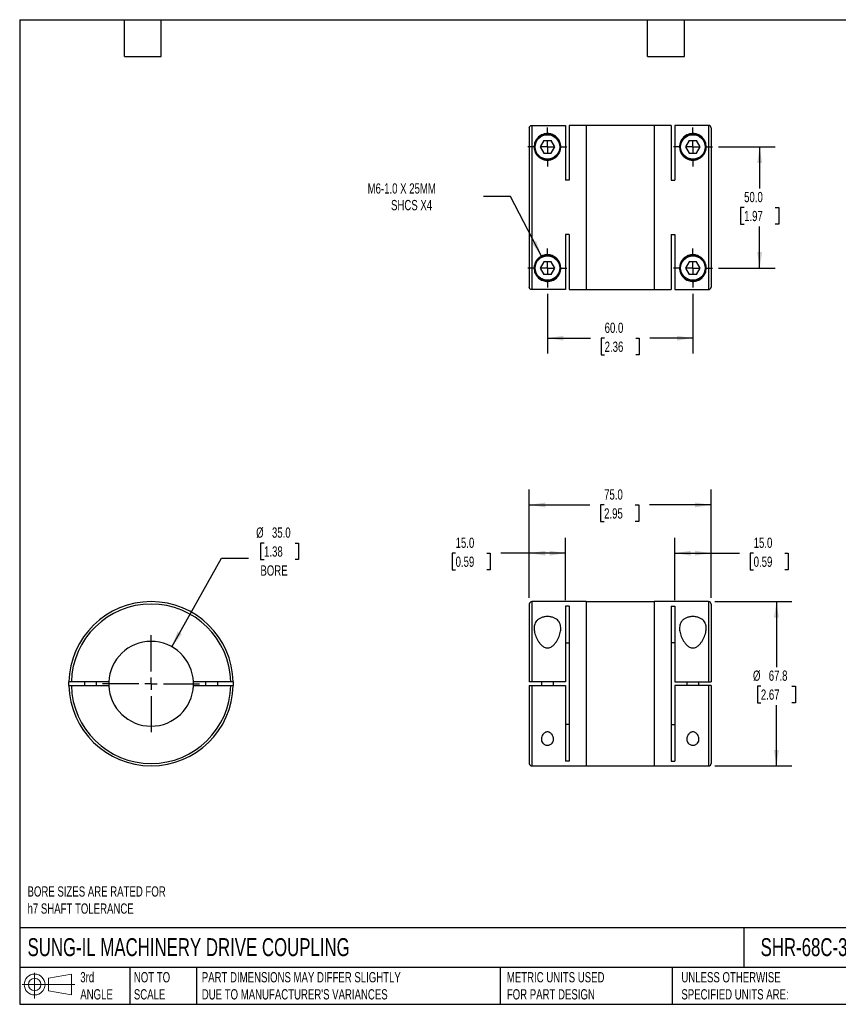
# Model space of a CAD drawing. Header units: millimetres. Extents: x 13 to 546, y 13 to 419.
# Tile 1 of 2: x 13 to 350, y 13 to 419. Entities that reach past the tile are written whole.
import ezdxf

# ---------------------------------------------------------------- set-up
doc = ezdxf.new("R2010")
doc.units = ezdxf.units.MM
doc.header["$LTSCALE"] = 2
doc.linetypes.add('SLD-Center', pattern=[19.05, 15.24, -1.27, 1.27, -1.27])
doc.linetypes.add('SLD-Solid', pattern=[0])
doc.layers.add('CENTER', color=40, linetype='SLD-Center')
doc.layers.add('SLD-DEFPOINTS', color=7, linetype='Continuous')
doc.layers.add('DIMENSIONS', color=140, linetype='SLD-Solid', lineweight=25)
doc.layers.add('TEXT', color=140, linetype='SLD-Solid', lineweight=25)
doc.styles.add('SLDTEXTSTYLE0', font='TXT', dxfattribs={"width": 0.7})
doc.dimstyles.new('SLDDIMSTYLE0', dxfattribs={"dimtxt": 4.316016, "dimasz": 6.604, "dimexe": 0, "dimexo": 0.0625, "dimgap": 1.079004, "dimtad": 0, "dimtih": 1, "dimtoh": 1, "dimdec": 1, "dimrnd": 1e-09, "dimzin": 4, "dimdsep": 46, "dimtxsty": 'SLDTEXTSTYLE0', "dimsah": 1, "dimcen": 0.09, "dimadec": 0, "dimazin": 1, "dimtfac": 1, "dimtdec": 1, "dimtofl": 0, "dimtmove": 0, "dimatfit": 3, "dimfxl": 0, "dimfrac": 2, "dimtolj": 1, "dimtzin": 12, "dimarcsym": 0})
doc.dimstyles.new('SLDDIMSTYLE1', dxfattribs={"dimtxt": 4.316016, "dimasz": 6.604, "dimexe": 0, "dimexo": 0.0625, "dimgap": 1.079004, "dimtad": 0, "dimtih": 1, "dimtoh": 1, "dimdec": 1, "dimrnd": 1e-09, "dimzin": 12, "dimdsep": 46, "dimtxsty": 'SLDTEXTSTYLE0', "dimsah": 1, "dimcen": 0.09, "dimadec": 0, "dimazin": 3, "dimtfac": 1, "dimtdec": 1, "dimtofl": 0, "dimtmove": 0, "dimatfit": 3, "dimfxl": 0, "dimfrac": 2, "dimtolj": 1, "dimtzin": 12, "dimarcsym": 0})
doc.dimstyles.new('SLDDIMSTYLE2', dxfattribs={"dimtxt": 4.316016, "dimasz": 6.604, "dimexe": 0, "dimexo": 0.0625, "dimgap": 1.079004, "dimtad": 0, "dimtih": 1, "dimtoh": 1, "dimdec": 1, "dimrnd": 1e-09, "dimzin": 4, "dimdsep": 46, "dimtxsty": 'SLDTEXTSTYLE0', "dimsah": 1, "dimcen": 0, "dimadec": 0, "dimazin": 1, "dimtfac": 1, "dimtdec": 1, "dimtofl": 0, "dimtmove": 0, "dimatfit": 3, "dimfxl": 0, "dimfrac": 2, "dimtolj": 1, "dimtzin": 12, "dimarcsym": 0})
doc.dimstyles.new('SLDDIMSTYLE3', dxfattribs={"dimtxt": 4.316016, "dimasz": 6.604, "dimexe": 0, "dimexo": 0.0625, "dimgap": 1.079004, "dimtad": 0, "dimtih": 1, "dimtoh": 1, "dimdec": 1, "dimrnd": 1e-09, "dimzin": 12, "dimdsep": 46, "dimtxsty": 'SLDTEXTSTYLE0', "dimsah": 1, "dimcen": 0, "dimadec": 0, "dimazin": 3, "dimtfac": 1, "dimtdec": 1, "dimtofl": 0, "dimtmove": 0, "dimatfit": 3, "dimfxl": 0, "dimfrac": 2, "dimtolj": 1, "dimtzin": 12, "dimarcsym": 0})

# ---------------------------------------------------------------- blocks, each defined once
blk = doc.blocks.new('Block11')
at = {"color": 7, "linetype": 'SLD-Solid', "lineweight": 18}
for p, q in [((5.18, 10.62), (5.18, 0)), ((10.96, 8.33), (20.35, 10.06)), ((10.96, 3.19), (10.96, 8.33)), ((20.35, 10.06), (20.35, 1.46)), ((0, 5.76), (21.75, 5.76)), ((10.96, 3.19), (20.35, 1.46))]:
    blk.add_line(p, q, dxfattribs=at)
for radius in [4.3, 2.57]:
    blk.add_circle((5.18, 5.76), radius, dxfattribs=at)
blk = doc.blocks.new('Block12')
at = {"layer": 'SLD-DEFPOINTS'}
blk.add_blockref('Block11', (0, 0), dxfattribs=at)
blk = doc.blocks.new('_D')
at = {"layer": 'DIMENSIONS'}
for p, q in [((282.98, 179.53), (282.98, 205.25)), ((297.98, 180.44), (297.98, 205.25)), ((282.98, 198.9), (297.98, 198.9)), ((297.98, 198.9), (309.71, 198.9)), ((315.56, 198.9), (314.11, 198.9)), ((314.11, 198.9), (314.11, 192.04)), ((328.39, 198.9), (329.84, 198.9)), ((329.84, 198.9), (329.84, 192.04)), ((314.11, 192.04), (315.56, 192.04)), ((329.84, 192.04), (328.39, 192.04))]:
    blk.add_line(p, q, dxfattribs=at)
for points in [[(282.98, 198.9), (289.58, 197.89), (289.58, 199.92)], [(297.98, 198.9), (291.37, 199.92), (291.37, 197.89)]]:
    blk.add_solid(points, dxfattribs=at)
at = {"layer": 'DIMENSIONS', "char_height": 4.233, "attachment_point": 1, "style": 'SLDTEXTSTYLE0'}
for s, insert in [('15.0', (315.56, 205.32)), ('0.59', (315.56, 197.5))]:
    blk.add_mtext(s, dxfattribs=dict(at, insert=insert))
blk = doc.blocks.new('_D_1')
at = {"layer": 'DIMENSIONS'}
for p, q in [((222.98, 180.44), (222.98, 205.25)), ((237.98, 179.53), (237.98, 205.25)), ((192.57, 198.9), (191.12, 198.9)), ((191.12, 198.9), (191.12, 192.04)), ((205.4, 198.9), (206.85, 198.9)), ((206.85, 198.9), (206.85, 192.04)), ((222.98, 198.9), (211.25, 198.9)), ((237.98, 198.9), (222.98, 198.9)), ((191.12, 192.04), (192.57, 192.04)), ((206.85, 192.04), (205.4, 192.04))]:
    blk.add_line(p, q, dxfattribs=at)
for points in [[(222.98, 198.9), (229.58, 197.89), (229.58, 199.92)], [(237.98, 198.9), (231.37, 199.92), (231.37, 197.89)]]:
    blk.add_solid(points, dxfattribs=at)
at = {"layer": 'DIMENSIONS', "char_height": 4.233, "attachment_point": 1, "style": 'SLDTEXTSTYLE0'}
for s, insert in [('15.0', (192.57, 205.32)), ('0.59', (192.57, 197.5))]:
    blk.add_mtext(s, dxfattribs=dict(at, insert=insert))
blk = doc.blocks.new('_D_2')
at = {"layer": 'DIMENSIONS'}
for p, q in [((222.98, 180.44), (222.98, 225.17)), ((297.98, 180.44), (297.98, 225.17)), ((222.98, 218.82), (248, 218.82)), ((253.85, 218.82), (252.4, 218.82)), ((252.4, 218.82), (252.4, 211.96)), ((266.68, 218.82), (268.13, 218.82)), ((268.13, 218.82), (268.13, 211.96)), ((297.98, 218.82), (272.53, 218.82)), ((252.4, 211.96), (253.85, 211.96)), ((268.13, 211.96), (266.68, 211.96))]:
    blk.add_line(p, q, dxfattribs=at)
for points in [[(222.98, 218.82), (229.58, 217.81), (229.58, 219.84)], [(297.98, 218.82), (291.37, 219.84), (291.37, 217.81)]]:
    blk.add_solid(points, dxfattribs=at)
at = {"layer": 'DIMENSIONS', "char_height": 4.233, "attachment_point": 1, "style": 'SLDTEXTSTYLE0'}
for s, insert in [('75.0', (253.85, 225.24)), ('2.95', (253.85, 217.42))]:
    blk.add_mtext(s, dxfattribs=dict(at, insert=insert))
blk = doc.blocks.new('_D_3')
at = {"layer": 'DIMENSIONS'}
for p, q in [((299.52, 178.9), (331.3, 178.9)), ((324.95, 178.9), (324.95, 151.87)), ((318.54, 144.04), (317.09, 144.04)), ((317.09, 144.04), (317.09, 137.18)), ((331.36, 144.04), (332.81, 144.04)), ((332.81, 144.04), (332.81, 137.18)), ((317.09, 137.18), (318.54, 137.18)), ((324.95, 111.1), (324.95, 136.22)), ((332.81, 137.18), (331.36, 137.18)), ((299.52, 111.1), (331.3, 111.1))]:
    blk.add_line(p, q, dxfattribs=at)
for points in [[(324.95, 178.9), (323.93, 172.3), (325.97, 172.3)], [(324.95, 111.1), (325.97, 117.71), (323.93, 117.71)]]:
    blk.add_solid(points, dxfattribs=at)
at = {"layer": 'DIMENSIONS', "char_height": 4.233, "attachment_point": 1, "style": 'SLDTEXTSTYLE0'}
for s, insert in [('%%c', (315.28, 150.47)), ('67.8', (321.79, 150.47)), ('2.67', (318.54, 142.64))]:
    blk.add_mtext(s, dxfattribs=dict(at, insert=insert))
blk = doc.blocks.new('_D_5')
at = {"layer": 'DIMENSIONS'}
for p, q in [((215.22, 346.1), (204.11, 346.1)), ((227.95, 321.48), (215.22, 346.1))]:
    blk.add_line(p, q, dxfattribs=at)
blk.add_solid([(227.95, 321.48), (225.82, 327.81), (224.02, 326.88)], dxfattribs=at)
at = {"layer": 'DIMENSIONS', "attachment_point": 1, "style": 'SLDTEXTSTYLE0'}
for s, insert, char_height in [('M6-1.0 X 25MM', (156.26, 351.56), 4.2333), ('SHCS X4', (165.93, 344.7), 4.233)]:
    blk.add_mtext(s, dxfattribs=dict(at, insert=insert, char_height=char_height))
blk = doc.blocks.new('_D_6')
at = {"layer": 'DIMENSIONS'}
for p, q in [((301.06, 366.59), (324.39, 366.59)), ((318.04, 366.59), (318.04, 349.42)), ((311.62, 341.59), (310.17, 341.59)), ((310.17, 341.59), (310.17, 334.73)), ((324.45, 341.59), (325.9, 341.59)), ((325.9, 341.59), (325.9, 334.73)), ((310.17, 334.73), (311.62, 334.73)), ((318.04, 316.59), (318.04, 333.76)), ((325.9, 334.73), (324.45, 334.73)), ((301.06, 316.59), (324.39, 316.59))]:
    blk.add_line(p, q, dxfattribs=at)
for points in [[(318.04, 366.59), (317.02, 359.99), (319.05, 359.99)], [(318.04, 316.59), (319.05, 323.19), (317.02, 323.19)]]:
    blk.add_solid(points, dxfattribs=at)
at = {"layer": 'DIMENSIONS', "char_height": 4.233, "attachment_point": 1, "style": 'SLDTEXTSTYLE0'}
for s, insert in [('50.0', (311.62, 348.01)), ('1.97', (311.62, 340.19))]:
    blk.add_mtext(s, dxfattribs=dict(at, insert=insert))
blk = doc.blocks.new('_D_7')
at = {"layer": 'DIMENSIONS'}
for p, q in [((230.48, 306.01), (230.48, 281.29)), ((290.48, 306.01), (290.48, 281.29)), ((230.48, 287.64), (248.22, 287.64)), ((254.07, 287.64), (252.62, 287.64)), ((252.62, 287.64), (252.62, 280.78)), ((266.89, 287.64), (268.34, 287.64)), ((268.34, 287.64), (268.34, 280.78)), ((290.48, 287.64), (272.74, 287.64)), ((252.62, 280.78), (254.07, 280.78)), ((268.34, 280.78), (266.89, 280.78))]:
    blk.add_line(p, q, dxfattribs=at)
for points in [[(230.48, 287.64), (237.08, 286.63), (237.08, 288.66)], [(290.48, 287.64), (283.87, 288.66), (283.87, 286.63)]]:
    blk.add_solid(points, dxfattribs=at)
at = {"layer": 'DIMENSIONS', "char_height": 4.233, "attachment_point": 1, "style": 'SLDTEXTSTYLE0'}
for s, insert in [('60.0', (254.07, 294.06)), ('2.36', (254.07, 286.24))]:
    blk.add_mtext(s, dxfattribs=dict(at, insert=insert))
blk = doc.blocks.new('SW_CENTERMARKSYMBOL_1')
at = {"layer": 'CENTER', "color": 0}
for p, q in [((0, 5.08), (0, 8.04)), ((-5.08, 0), (-8.04, 0)), ((0, 0), (-2.54, 0)), ((0, 0), (0, 2.54)), ((0, 0), (0, -2.54)), ((0, 0), (2.54, 0)), ((5.08, 0), (8.04, 0)), ((0, -5.08), (0, -8.04))]:
    blk.add_line(p, q, dxfattribs=at)
blk = doc.blocks.new('SW_CENTERMARKSYMBOL_2')
at = {"layer": 'CENTER', "color": 0}
for p, q in [((0, 5.08), (0, 8.04)), ((-5.08, 0), (-8.04, 0)), ((0, 0), (-2.54, 0)), ((0, 0), (0, 2.54)), ((0, 0), (0, -2.54)), ((0, 0), (2.54, 0)), ((5.08, 0), (8.04, 0)), ((0, -5.08), (0, -8.04))]:
    blk.add_line(p, q, dxfattribs=at)
blk = doc.blocks.new('SW_CENTERMARKSYMBOL_3')
at = {"layer": 'CENTER', "color": 0}
for p, q in [((0, 5.08), (0, 8.04)), ((-5.08, 0), (-8.04, 0)), ((0, 0), (-2.54, 0)), ((0, 0), (0, 2.54)), ((0, 0), (0, -2.54)), ((0, 0), (2.54, 0)), ((5.08, 0), (8.04, 0)), ((0, -5.08), (0, -8.04))]:
    blk.add_line(p, q, dxfattribs=at)
blk = doc.blocks.new('SW_CENTERMARKSYMBOL_4')
at = {"layer": 'CENTER', "color": 0}
for p, q in [((0, 5.08), (0, 8.04)), ((-5.08, 0), (-8.04, 0)), ((0, 0), (-2.54, 0)), ((0, 0), (0, 2.54)), ((0, 0), (0, -2.54)), ((0, 0), (2.54, 0)), ((5.08, 0), (8.04, 0)), ((0, -5.08), (0, -8.04))]:
    blk.add_line(p, q, dxfattribs=at)
blk = doc.blocks.new('_D_8')
at = {"layer": 'DIMENSIONS'}
for p, q in [((113.53, 203.1), (112.08, 203.1)), ((112.08, 203.1), (112.08, 196.24)), ((126.35, 203.1), (127.8, 203.1)), ((127.8, 203.1), (127.8, 196.24)), ((75.48, 160.27), (95.98, 196.83)), ((95.98, 196.83), (107.09, 196.83)), ((112.08, 196.24), (113.53, 196.24)), ((127.8, 196.24), (126.35, 196.24))]:
    blk.add_line(p, q, dxfattribs=at)
blk.add_solid([(75.48, 160.27), (79.59, 165.53), (77.82, 166.52)], dxfattribs=at)
at = {"layer": 'DIMENSIONS', "char_height": 4.233, "attachment_point": 1, "style": 'SLDTEXTSTYLE0'}
for s, insert in [('%%c', (110.27, 209.52)), ('35.0', (116.79, 209.52)), ('1.38', (113.53, 201.7)), ('BORE', (112.03, 193.87))]:
    blk.add_mtext(s, dxfattribs=dict(at, insert=insert))
blk = doc.blocks.new('SW_CENTERMARKSYMBOL_5')
at = {"layer": 'CENTER', "color": 0}
for p, q in [((0, 5.08), (0, 20.04)), ((-5.08, 0), (-20.04, 0)), ((0, 0), (-2.54, 0)), ((0, 0), (0, 2.54)), ((0, 0), (0, -2.54)), ((0, 0), (2.54, 0)), ((5.08, 0), (20.04, 0)), ((0, -5.08), (0, -20.04))]:
    blk.add_line(p, q, dxfattribs=at)

msp = doc.modelspace()

# ---------------------------------------------------------------- linework, layer by layer
for p, q in [((222.98, 374.48), (222.98, 308.7)), ((223.98, 375.48), (223.98, 307.7)), ((223.98, 375.48), (237.98, 375.48)), ((237.98, 375.48), (237.98, 352.8)), ((246.48, 375.49), (239.48, 375.49)), ((239.48, 375.49), (239.48, 352.8)), ((246.48, 375.49), (246.48, 307.69)), ((274.48, 375.44), (246.48, 375.44)), ((281.48, 375.49), (274.48, 375.49)), ((274.48, 375.49), (274.48, 307.69)), ((281.48, 375.49), (281.48, 352.8)), ((282.98, 375.48), (282.98, 352.8)), ((296.98, 375.48), (282.98, 375.48)), ((296.98, 375.48), (296.98, 307.7)), ((297.98, 374.48), (297.98, 308.7)), ((228.96, 369.21), (227.45, 366.59)), ((227.45, 366.59), (228.96, 363.96)), ((228.96, 369.21), (231.99, 369.21)), ((233.51, 366.59), (231.99, 369.21)), ((231.99, 363.96), (233.51, 366.59)), ((288.96, 369.21), (287.45, 366.59)), ((287.45, 366.59), (288.96, 363.96)), ((288.96, 369.21), (291.99, 369.21)), ((293.51, 366.59), (291.99, 369.21)), ((291.99, 363.96), (293.51, 366.59)), ((228.96, 363.96), (231.99, 363.96)), ((288.96, 363.96), (291.99, 363.96)), ((239.48, 352.8), (237.98, 352.8)), ((281.48, 352.8), (282.98, 352.8)), ((239.48, 330.38), (237.98, 330.38)), ((237.98, 330.38), (237.98, 307.7)), ((239.48, 330.38), (239.48, 307.69)), ((281.48, 330.38), (282.98, 330.38)), ((281.48, 330.38), (281.48, 307.69)), ((282.98, 330.38), (282.98, 307.7)), ((228.96, 319.21), (227.45, 316.59)), ((231.99, 319.21), (228.96, 319.21)), ((233.51, 316.59), (231.99, 319.21)), ((288.96, 319.21), (287.45, 316.59)), ((291.99, 319.21), (288.96, 319.21)), ((293.51, 316.59), (291.99, 319.21)), ((227.45, 316.59), (228.96, 313.96)), ((231.99, 313.96), (228.96, 313.96)), ((231.99, 313.96), (233.51, 316.59)), ((287.45, 316.59), (288.96, 313.96)), ((291.99, 313.96), (288.96, 313.96)), ((291.99, 313.96), (293.51, 316.59)), ((237.98, 307.7), (223.98, 307.7)), ((239.48, 307.69), (246.48, 307.69)), ((246.48, 307.74), (274.48, 307.74)), ((274.48, 307.69), (281.48, 307.69)), ((282.98, 307.7), (296.98, 307.7)), ((246.48, 178.9), (223.98, 178.9)), ((223.98, 178.9), (223.98, 145.75)), ((246.48, 178.9), (246.48, 111.1)), ((274.48, 178.85), (246.48, 178.85)), ((296.98, 178.9), (274.48, 178.9)), ((274.48, 178.9), (274.48, 111.1)), ((296.98, 178.9), (296.98, 145.75)), ((222.98, 177.9), (222.98, 145.75)), ((239.48, 176.99), (237.98, 176.99)), ((237.98, 176.99), (237.98, 145.75)), ((239.48, 176.99), (239.48, 113.01)), ((281.48, 176.99), (282.98, 176.99)), ((281.48, 176.99), (281.48, 113.01)), ((282.98, 176.99), (282.98, 145.75)), ((297.98, 177.9), (297.98, 145.75)), ((237.98, 161.85), (239.48, 161.85)), ((282.98, 161.85), (281.48, 161.85)), ((33.03, 144.25), (33.03, 145.75)), ((49.43, 145.75), (34.03, 145.75)), ((34.03, 144.25), (49.43, 144.25)), ((39.42, 145.75), (39.42, 144.25)), ((44.42, 144.25), (44.42, 145.75)), ((99.81, 145.75), (84.4, 145.75)), ((84.4, 144.25), (99.81, 144.25)), ((89.42, 145.75), (89.42, 144.25)), ((94.42, 144.25), (94.42, 145.75)), ((100.81, 145.75), (100.81, 144.25)), ((222.98, 144.25), (222.98, 112.1)), ((237.98, 145.75), (223.98, 145.75)), ((223.98, 144.25), (237.98, 144.25)), ((223.98, 144.25), (223.98, 111.1)), ((227.98, 145.75), (227.98, 144.25)), ((232.98, 144.25), (232.98, 145.75)), ((237.98, 144.25), (237.98, 113.01)), ((282.98, 145.75), (296.98, 145.75)), ((282.98, 144.25), (282.98, 113.01)), ((296.98, 144.25), (282.98, 144.25)), ((287.98, 145.75), (287.98, 144.25)), ((292.98, 144.25), (292.98, 145.75)), ((296.98, 144.25), (296.98, 111.1)), ((297.98, 144.25), (297.98, 112.1)), ((239.48, 128.15), (237.98, 128.15)), ((281.48, 128.15), (282.98, 128.15)), ((223.98, 111.1), (246.48, 111.1)), ((239.48, 113.01), (237.98, 113.01)), ((246.48, 111.15), (274.48, 111.15)), ((274.48, 111.1), (296.98, 111.1)), ((281.48, 113.01), (282.98, 113.01))]:
    msp.add_line(p, q)
for centre, radius in [((230.48, 366.59), 5.25), ((230.48, 366.59), 5.05), ((290.48, 366.59), 5.25), ((290.48, 366.59), 5.05), ((230.48, 316.59), 5.25), ((230.48, 316.59), 5.05), ((290.48, 316.59), 5.25), ((290.48, 316.59), 5.05)]:
    msp.add_circle(centre, radius)
for centre, radius, start, end in [((66.92, 145), 33.9, 1.2677, 178.7323), ((223.98, 177.9), 1, 90, 180), ((296.98, 177.9), 1, 0, 90), ((66.92, 145), 32.9, 1.3062, 178.6938), ((66.92, 145), 17.5, 2.4563, 177.5437), ((66.92, 145), 33.9, 181.2677, 358.7323), ((66.92, 145), 32.9, 181.3062, 358.6938), ((66.92, 145), 17.5, 177.5437, 182.4563), ((66.92, 145), 17.5, 182.4563, 357.5437), ((66.92, 145), 17.5, 357.5437, 2.4563), ((223.98, 112.1), 1, 180, 270), ((296.98, 112.1), 1, 270, 0)]:
    msp.add_arc(centre, radius, start, end)
for points, knots in [([(222.98, 374.48), (222.98, 374.61), (223, 374.74), (223.11, 374.98), (223.18, 375.1), (223.46, 375.37), (223.71, 375.48), (223.98, 375.48)], [0, 0, 0, 0, 0.25, 0.25, 0.5, 0.5, 1, 1, 1, 1]), ([(297.98, 374.48), (297.98, 374.61), (297.95, 374.74), (297.85, 374.98), (297.78, 375.1), (297.5, 375.37), (297.24, 375.48), (296.98, 375.48)], [0, 0, 0, 0, 0.25, 0.25, 0.5, 0.5, 1, 1, 1, 1]), ([(230.48, 361.09), (230.01, 361.09), (229.55, 361.15), (228.65, 361.38), (228.24, 361.55), (227.66, 361.86), (227.48, 361.98), (227.13, 362.22), (226.96, 362.36), (226.66, 362.63), (226.51, 362.77), (226.25, 363.07), (226.12, 363.22), (225.79, 363.69), (225.6, 364.02), (225.31, 364.67), (225.2, 365), (224.97, 365.98), (224.94, 366.62), (225.09, 367.83), (225.25, 368.4), (225.62, 369.18), (225.76, 369.44), (226.09, 369.92), (226.28, 370.16), (226.69, 370.59), (226.92, 370.8), (227.44, 371.18), (227.72, 371.36), (228.2, 371.6), (228.37, 371.67), (228.73, 371.81), (228.92, 371.87), (229.33, 371.97), (229.54, 372.01), (229.99, 372.07), (230.23, 372.09), (230.58, 372.09), (230.7, 372.09), (230.93, 372.07), (231.04, 372.06), (231.38, 372.02), (231.6, 371.98), (232.01, 371.88), (232.2, 371.82), (232.56, 371.69), (232.73, 371.61), (233.22, 371.37), (233.5, 371.19), (234.02, 370.81), (234.25, 370.6), (234.67, 370.17), (234.85, 369.94), (235.18, 369.45), (235.33, 369.2), (235.7, 368.41), (235.87, 367.84), (235.98, 366.94), (235.99, 366.62), (235.95, 365.99), (235.91, 365.66), (235.8, 365.18), (235.75, 365.01), (235.64, 364.68), (235.58, 364.52), (235.36, 364.02), (235.18, 363.7), (234.73, 363.08), (234.46, 362.77), (234, 362.36), (233.84, 362.23), (233.49, 361.98), (233.3, 361.87), (232.92, 361.65), (232.72, 361.56), (232.3, 361.39), (232.08, 361.32), (231.41, 361.15), (230.95, 361.09), (230.48, 361.09)], [0, 0, 0, 0, 0.03125, 0.03125, 0.0625, 0.0625, 0.078125, 0.078125, 0.09375, 0.09375, 0.109375, 0.109375, 0.125, 0.125, 0.15625, 0.15625, 0.1875, 0.1875, 0.25, 0.25, 0.3125, 0.3125, 0.34375, 0.34375, 0.375, 0.375, 0.40625, 0.40625, 0.4375, 0.4375, 0.453125, 0.453125, 0.46875, 0.46875, 0.484375, 0.484375, 0.5, 0.5, 0.507812, 0.507812, 0.515625, 0.515625, 0.53125, 0.53125, 0.546875, 0.546875, 0.5625, 0.5625, 0.59375, 0.59375, 0.625, 0.625, 0.65625, 0.65625, 0.6875, 0.6875, 0.75, 0.75, 0.78125, 0.78125, 0.8125, 0.8125, 0.828125, 0.828125, 0.84375, 0.84375, 0.875, 0.875, 0.90625, 0.90625, 0.921875, 0.921875, 0.9375, 0.9375, 0.953125, 0.953125, 0.96875, 0.96875, 1, 1, 1, 1]), ([(290.48, 361.09), (290.01, 361.09), (289.55, 361.15), (288.65, 361.38), (288.24, 361.55), (287.66, 361.86), (287.48, 361.98), (287.13, 362.22), (286.96, 362.36), (286.66, 362.63), (286.51, 362.77), (286.25, 363.07), (286.12, 363.22), (285.79, 363.69), (285.6, 364.02), (285.31, 364.67), (285.2, 365), (284.97, 365.98), (284.94, 366.62), (285.09, 367.83), (285.25, 368.4), (285.62, 369.18), (285.76, 369.44), (286.09, 369.92), (286.28, 370.16), (286.69, 370.59), (286.92, 370.8), (287.44, 371.18), (287.72, 371.36), (288.2, 371.6), (288.37, 371.67), (288.73, 371.81), (288.92, 371.87), (289.33, 371.97), (289.54, 372.01), (289.99, 372.07), (290.23, 372.09), (290.58, 372.09), (290.7, 372.09), (290.93, 372.07), (291.04, 372.06), (291.38, 372.02), (291.6, 371.98), (292.01, 371.88), (292.2, 371.82), (292.56, 371.69), (292.73, 371.61), (293.22, 371.37), (293.5, 371.19), (294.02, 370.81), (294.25, 370.6), (294.67, 370.17), (294.85, 369.94), (295.18, 369.45), (295.33, 369.2), (295.7, 368.41), (295.87, 367.84), (295.98, 366.94), (295.99, 366.62), (295.95, 365.99), (295.91, 365.66), (295.8, 365.18), (295.75, 365.01), (295.64, 364.68), (295.58, 364.52), (295.36, 364.02), (295.18, 363.7), (294.73, 363.08), (294.46, 362.77), (294, 362.36), (293.84, 362.23), (293.49, 361.98), (293.3, 361.87), (292.92, 361.65), (292.72, 361.56), (292.3, 361.39), (292.08, 361.32), (291.41, 361.15), (290.95, 361.09), (290.48, 361.09)], [0, 0, 0, 0, 0.03125, 0.03125, 0.0625, 0.0625, 0.078125, 0.078125, 0.09375, 0.09375, 0.109375, 0.109375, 0.125, 0.125, 0.15625, 0.15625, 0.1875, 0.1875, 0.25, 0.25, 0.3125, 0.3125, 0.34375, 0.34375, 0.375, 0.375, 0.40625, 0.40625, 0.4375, 0.4375, 0.453125, 0.453125, 0.46875, 0.46875, 0.484375, 0.484375, 0.5, 0.5, 0.507813, 0.507813, 0.515625, 0.515625, 0.53125, 0.53125, 0.546875, 0.546875, 0.5625, 0.5625, 0.59375, 0.59375, 0.625, 0.625, 0.65625, 0.65625, 0.6875, 0.6875, 0.75, 0.75, 0.78125, 0.78125, 0.8125, 0.8125, 0.828125, 0.828125, 0.84375, 0.84375, 0.875, 0.875, 0.90625, 0.90625, 0.921875, 0.921875, 0.9375, 0.9375, 0.953125, 0.953125, 0.96875, 0.96875, 1, 1, 1, 1]), ([(230.48, 311.09), (230.24, 311.09), (230.01, 311.1), (229.57, 311.16), (229.35, 311.2), (228.74, 311.36), (228.38, 311.49), (227.73, 311.81), (227.45, 311.99), (226.93, 312.37), (226.7, 312.58), (226.29, 313.02), (226.1, 313.25), (225.77, 313.74), (225.62, 313.99), (225.38, 314.51), (225.27, 314.79), (225.11, 315.35), (225.05, 315.65), (224.94, 316.56), (224.97, 317.19), (225.2, 318.17), (225.31, 318.51), (225.6, 319.16), (225.78, 319.48), (226.12, 319.95), (226.25, 320.11), (226.51, 320.41), (226.66, 320.55), (227.12, 320.96), (227.47, 321.21), (228.24, 321.63), (228.67, 321.8), (229.33, 321.97), (229.56, 322.02), (230.02, 322.08), (230.26, 322.09), (230.72, 322.09), (230.95, 322.07), (231.41, 322.01), (231.64, 321.97), (232.31, 321.8), (232.72, 321.63), (233.3, 321.31), (233.49, 321.2), (233.84, 320.95), (234, 320.82), (234.46, 320.41), (234.73, 320.1), (235.17, 319.48), (235.35, 319.16), (235.57, 318.67), (235.64, 318.5), (235.75, 318.17), (235.8, 318.01), (235.91, 317.52), (235.95, 317.2), (235.99, 316.56), (235.98, 316.25), (235.87, 315.34), (235.71, 314.78), (235.33, 313.99), (235.19, 313.73), (234.86, 313.25), (234.67, 313.02), (234.26, 312.58), (234.03, 312.38), (233.51, 311.99), (233.23, 311.81), (232.74, 311.57), (232.57, 311.5), (232.21, 311.37), (232.02, 311.31), (231.61, 311.2), (231.4, 311.16), (230.95, 311.1), (230.72, 311.09), (230.48, 311.09)], [0, 0, 0, 0, 0.015625, 0.015625, 0.03125, 0.03125, 0.0625, 0.0625, 0.09375, 0.09375, 0.125, 0.125, 0.15625, 0.15625, 0.1875, 0.1875, 0.21875, 0.21875, 0.25, 0.25, 0.3125, 0.3125, 0.34375, 0.34375, 0.375, 0.375, 0.390625, 0.390625, 0.40625, 0.40625, 0.4375, 0.4375, 0.46875, 0.46875, 0.484375, 0.484375, 0.5, 0.5, 0.515625, 0.515625, 0.53125, 0.53125, 0.5625, 0.5625, 0.578125, 0.578125, 0.59375, 0.59375, 0.625, 0.625, 0.65625, 0.65625, 0.671875, 0.671875, 0.6875, 0.6875, 0.71875, 0.71875, 0.75, 0.75, 0.8125, 0.8125, 0.84375, 0.84375, 0.875, 0.875, 0.90625, 0.90625, 0.9375, 0.9375, 0.953125, 0.953125, 0.96875, 0.96875, 0.984375, 0.984375, 1, 1, 1, 1]), ([(290.48, 311.09), (290.24, 311.09), (290.01, 311.1), (289.57, 311.16), (289.35, 311.2), (288.74, 311.36), (288.38, 311.49), (287.73, 311.81), (287.45, 311.99), (286.93, 312.37), (286.7, 312.58), (286.29, 313.02), (286.1, 313.25), (285.77, 313.74), (285.62, 313.99), (285.38, 314.51), (285.27, 314.79), (285.11, 315.35), (285.05, 315.65), (284.94, 316.56), (284.97, 317.19), (285.2, 318.17), (285.31, 318.51), (285.6, 319.16), (285.78, 319.48), (286.12, 319.95), (286.25, 320.11), (286.51, 320.41), (286.66, 320.55), (287.12, 320.96), (287.47, 321.21), (288.24, 321.63), (288.67, 321.8), (289.33, 321.97), (289.56, 322.02), (290.02, 322.08), (290.26, 322.09), (290.72, 322.09), (290.95, 322.07), (291.41, 322.01), (291.64, 321.97), (292.31, 321.8), (292.72, 321.63), (293.3, 321.31), (293.49, 321.2), (293.84, 320.95), (294, 320.82), (294.46, 320.41), (294.73, 320.1), (295.17, 319.48), (295.35, 319.16), (295.57, 318.67), (295.64, 318.5), (295.75, 318.17), (295.8, 318.01), (295.91, 317.52), (295.95, 317.2), (295.99, 316.56), (295.98, 316.25), (295.87, 315.34), (295.71, 314.78), (295.33, 313.99), (295.19, 313.73), (294.86, 313.25), (294.67, 313.02), (294.26, 312.58), (294.03, 312.38), (293.51, 311.99), (293.23, 311.81), (292.74, 311.57), (292.57, 311.5), (292.21, 311.37), (292.02, 311.31), (291.61, 311.2), (291.4, 311.16), (290.95, 311.1), (290.72, 311.09), (290.48, 311.09)], [0, 0, 0, 0, 0.015625, 0.015625, 0.03125, 0.03125, 0.0625, 0.0625, 0.09375, 0.09375, 0.125, 0.125, 0.15625, 0.15625, 0.1875, 0.1875, 0.21875, 0.21875, 0.25, 0.25, 0.3125, 0.3125, 0.34375, 0.34375, 0.375, 0.375, 0.390625, 0.390625, 0.40625, 0.40625, 0.4375, 0.4375, 0.46875, 0.46875, 0.484375, 0.484375, 0.5, 0.5, 0.515625, 0.515625, 0.53125, 0.53125, 0.5625, 0.5625, 0.578125, 0.578125, 0.59375, 0.59375, 0.625, 0.625, 0.65625, 0.65625, 0.671875, 0.671875, 0.6875, 0.6875, 0.71875, 0.71875, 0.75, 0.75, 0.8125, 0.8125, 0.84375, 0.84375, 0.875, 0.875, 0.90625, 0.90625, 0.9375, 0.9375, 0.953125, 0.953125, 0.96875, 0.96875, 0.984375, 0.984375, 1, 1, 1, 1]), ([(223.98, 307.7), (223.85, 307.7), (223.72, 307.72), (223.48, 307.82), (223.36, 307.9), (223.09, 308.18), (222.98, 308.43), (222.98, 308.7)], [0, 0, 0, 0, 0.25, 0.25, 0.5, 0.5, 1, 1, 1, 1]), ([(296.98, 307.7), (297.11, 307.7), (297.24, 307.72), (297.48, 307.82), (297.59, 307.9), (297.87, 308.18), (297.98, 308.43), (297.98, 308.7)], [0, 0, 0, 0, 0.25, 0.25, 0.5, 0.5, 1, 1, 1, 1]), ([(230.48, 159.8), (230.24, 159.8), (230.01, 159.83), (229.57, 159.95), (229.35, 160.03), (228.74, 160.34), (228.38, 160.61), (227.73, 161.2), (227.45, 161.53), (226.93, 162.2), (226.7, 162.55), (226.29, 163.25), (226.1, 163.61), (225.77, 164.33), (225.62, 164.69), (225.38, 165.41), (225.27, 165.76), (225.11, 166.47), (225.05, 166.83), (224.94, 167.88), (224.97, 168.56), (225.2, 169.52), (225.31, 169.83), (225.6, 170.42), (225.78, 170.7), (226.12, 171.1), (226.25, 171.23), (226.51, 171.47), (226.66, 171.58), (227.12, 171.91), (227.47, 172.1), (228.24, 172.41), (228.67, 172.53), (229.33, 172.65), (229.56, 172.68), (230.02, 172.72), (230.26, 172.73), (230.72, 172.73), (230.95, 172.72), (231.41, 172.68), (231.64, 172.65), (232.31, 172.52), (232.72, 172.4), (233.3, 172.17), (233.49, 172.08), (233.84, 171.9), (234, 171.79), (234.46, 171.47), (234.73, 171.23), (235.17, 170.7), (235.35, 170.42), (235.57, 169.98), (235.64, 169.82), (235.75, 169.51), (235.8, 169.36), (235.91, 168.88), (235.95, 168.55), (235.99, 167.87), (235.98, 167.52), (235.87, 166.48), (235.71, 165.77), (235.33, 164.69), (235.19, 164.32), (234.86, 163.6), (234.67, 163.25), (234.26, 162.55), (234.03, 162.2), (233.51, 161.53), (233.23, 161.21), (232.74, 160.76), (232.57, 160.62), (232.21, 160.36), (232.02, 160.24), (231.61, 160.03), (231.4, 159.95), (230.95, 159.83), (230.72, 159.8), (230.48, 159.8)], [0, 0, 0, 0, 0.015625, 0.015625, 0.03125, 0.03125, 0.0625, 0.0625, 0.09375, 0.09375, 0.125, 0.125, 0.15625, 0.15625, 0.1875, 0.1875, 0.21875, 0.21875, 0.25, 0.25, 0.3125, 0.3125, 0.34375, 0.34375, 0.375, 0.375, 0.390625, 0.390625, 0.40625, 0.40625, 0.4375, 0.4375, 0.46875, 0.46875, 0.484375, 0.484375, 0.5, 0.5, 0.515625, 0.515625, 0.53125, 0.53125, 0.5625, 0.5625, 0.578125, 0.578125, 0.59375, 0.59375, 0.625, 0.625, 0.65625, 0.65625, 0.671875, 0.671875, 0.6875, 0.6875, 0.71875, 0.71875, 0.75, 0.75, 0.8125, 0.8125, 0.84375, 0.84375, 0.875, 0.875, 0.90625, 0.90625, 0.9375, 0.9375, 0.953125, 0.953125, 0.96875, 0.96875, 0.984375, 0.984375, 1, 1, 1, 1]), ([(290.48, 159.8), (290.24, 159.8), (290.01, 159.83), (289.57, 159.95), (289.35, 160.03), (288.74, 160.34), (288.38, 160.61), (287.73, 161.2), (287.45, 161.53), (286.93, 162.2), (286.7, 162.55), (286.29, 163.25), (286.1, 163.61), (285.77, 164.33), (285.62, 164.69), (285.38, 165.41), (285.27, 165.76), (285.11, 166.47), (285.05, 166.83), (284.94, 167.88), (284.97, 168.56), (285.2, 169.52), (285.31, 169.83), (285.6, 170.42), (285.78, 170.7), (286.12, 171.1), (286.25, 171.23), (286.51, 171.47), (286.66, 171.58), (287.12, 171.91), (287.47, 172.1), (288.24, 172.41), (288.67, 172.53), (289.33, 172.65), (289.56, 172.68), (290.02, 172.72), (290.26, 172.73), (290.72, 172.73), (290.95, 172.72), (291.41, 172.68), (291.64, 172.65), (292.31, 172.52), (292.72, 172.4), (293.3, 172.17), (293.49, 172.08), (293.84, 171.9), (294, 171.79), (294.46, 171.47), (294.73, 171.23), (295.17, 170.7), (295.35, 170.42), (295.57, 169.98), (295.64, 169.82), (295.75, 169.51), (295.8, 169.36), (295.91, 168.88), (295.95, 168.55), (295.99, 167.87), (295.98, 167.52), (295.87, 166.48), (295.71, 165.77), (295.33, 164.69), (295.19, 164.32), (294.86, 163.6), (294.67, 163.25), (294.26, 162.55), (294.03, 162.2), (293.51, 161.53), (293.23, 161.21), (292.74, 160.76), (292.57, 160.62), (292.21, 160.36), (292.02, 160.24), (291.61, 160.03), (291.4, 159.95), (290.95, 159.83), (290.72, 159.8), (290.48, 159.8)], [0, 0, 0, 0, 0.015625, 0.015625, 0.03125, 0.03125, 0.0625, 0.0625, 0.09375, 0.09375, 0.125, 0.125, 0.15625, 0.15625, 0.1875, 0.1875, 0.21875, 0.21875, 0.25, 0.25, 0.3125, 0.3125, 0.34375, 0.34375, 0.375, 0.375, 0.390625, 0.390625, 0.40625, 0.40625, 0.4375, 0.4375, 0.46875, 0.46875, 0.484375, 0.484375, 0.5, 0.5, 0.515625, 0.515625, 0.53125, 0.53125, 0.5625, 0.5625, 0.578125, 0.578125, 0.59375, 0.59375, 0.625, 0.625, 0.65625, 0.65625, 0.671875, 0.671875, 0.6875, 0.6875, 0.71875, 0.71875, 0.75, 0.75, 0.8125, 0.8125, 0.84375, 0.84375, 0.875, 0.875, 0.90625, 0.90625, 0.9375, 0.9375, 0.953125, 0.953125, 0.96875, 0.96875, 0.984375, 0.984375, 1, 1, 1, 1]), ([(34.03, 145.75), (33.89, 145.75), (33.76, 145.75), (33.52, 145.75), (33.41, 145.75), (33.13, 145.75), (33.03, 145.75), (33.03, 145.75)], [0, 0, 0, 0, 0.25, 0.25, 0.5, 0.5, 1, 1, 1, 1]), ([(33.03, 144.25), (33.03, 144.25), (33.05, 144.25), (33.15, 144.25), (33.23, 144.25), (33.5, 144.25), (33.76, 144.25), (34.03, 144.25)], [0, 0, 0, 0, 0.25, 0.25, 0.5, 0.5, 1, 1, 1, 1]), ([(100.81, 145.75), (100.81, 145.75), (100.78, 145.75), (100.68, 145.75), (100.61, 145.75), (100.33, 145.75), (100.07, 145.75), (99.81, 145.75)], [0, 0, 0, 0, 0.25, 0.25, 0.5, 0.5, 1, 1, 1, 1]), ([(99.81, 144.25), (99.94, 144.25), (100.07, 144.25), (100.31, 144.25), (100.42, 144.25), (100.7, 144.25), (100.81, 144.25), (100.81, 144.25)], [0, 0, 0, 0, 0.25, 0.25, 0.5, 0.5, 1, 1, 1, 1]), ([(223.98, 145.75), (223.85, 145.75), (223.72, 145.75), (223.48, 145.75), (223.36, 145.75), (223.09, 145.75), (222.98, 145.75), (222.98, 145.75)], [0, 0, 0, 0, 0.25, 0.25, 0.5, 0.5, 1, 1, 1, 1]), ([(222.98, 144.25), (222.98, 144.25), (223, 144.25), (223.11, 144.25), (223.18, 144.25), (223.46, 144.25), (223.71, 144.25), (223.98, 144.25)], [0, 0, 0, 0, 0.25, 0.25, 0.5, 0.5, 1, 1, 1, 1]), ([(296.98, 145.75), (297.11, 145.75), (297.24, 145.75), (297.48, 145.75), (297.59, 145.75), (297.87, 145.75), (297.98, 145.75), (297.98, 145.75)], [0, 0, 0, 0, 0.25, 0.25, 0.5, 0.5, 1, 1, 1, 1]), ([(297.98, 144.25), (297.98, 144.25), (297.95, 144.25), (297.85, 144.25), (297.78, 144.25), (297.5, 144.25), (297.24, 144.25), (296.98, 144.25)], [0, 0, 0, 0, 0.25, 0.25, 0.5, 0.5, 1, 1, 1, 1]), ([(230.48, 125.18), (230.69, 125.18), (230.89, 125.14), (231.18, 125.04), (231.27, 125), (231.45, 124.91), (231.53, 124.86), (231.76, 124.7), (231.91, 124.58), (232.16, 124.32), (232.27, 124.18), (232.56, 123.75), (232.7, 123.45), (232.9, 122.85), (232.96, 122.54), (232.98, 122.08), (232.98, 121.93), (232.94, 121.64), (232.91, 121.49), (232.79, 121.05), (232.65, 120.78), (232.35, 120.41), (232.23, 120.29), (231.96, 120.08), (231.81, 119.98), (231.47, 119.82), (231.28, 119.76), (230.89, 119.67), (230.68, 119.64), (230.37, 119.65), (230.27, 119.65), (230.07, 119.67), (229.97, 119.69), (229.67, 119.76), (229.49, 119.82), (229.15, 119.98), (229, 120.08), (228.73, 120.29), (228.61, 120.41), (228.31, 120.78), (228.17, 121.06), (228.04, 121.49), (228.01, 121.63), (227.98, 121.93), (227.98, 122.08), (227.99, 122.54), (228.05, 122.85), (228.26, 123.46), (228.4, 123.76), (228.69, 124.18), (228.8, 124.32), (229.05, 124.58), (229.19, 124.7), (229.51, 124.92), (229.68, 125.01), (230.07, 125.14), (230.27, 125.18), (230.48, 125.18)], [0, 0, 0, 0, 0.03125, 0.03125, 0.046875, 0.046875, 0.0625, 0.0625, 0.09375, 0.09375, 0.125, 0.125, 0.1875, 0.1875, 0.25, 0.25, 0.28125, 0.28125, 0.3125, 0.3125, 0.375, 0.375, 0.40625, 0.40625, 0.4375, 0.4375, 0.46875, 0.46875, 0.5, 0.5, 0.515625, 0.515625, 0.53125, 0.53125, 0.5625, 0.5625, 0.59375, 0.59375, 0.625, 0.625, 0.6875, 0.6875, 0.71875, 0.71875, 0.75, 0.75, 0.8125, 0.8125, 0.875, 0.875, 0.90625, 0.90625, 0.9375, 0.9375, 0.96875, 0.96875, 1, 1, 1, 1]), ([(290.48, 125.18), (290.69, 125.18), (290.89, 125.14), (291.18, 125.04), (291.27, 125), (291.45, 124.91), (291.53, 124.86), (291.76, 124.7), (291.91, 124.58), (292.16, 124.32), (292.27, 124.18), (292.56, 123.75), (292.7, 123.45), (292.9, 122.85), (292.96, 122.54), (292.98, 122.08), (292.98, 121.93), (292.94, 121.64), (292.91, 121.49), (292.79, 121.05), (292.65, 120.78), (292.35, 120.41), (292.23, 120.29), (291.96, 120.08), (291.81, 119.98), (291.47, 119.82), (291.28, 119.76), (290.89, 119.67), (290.68, 119.64), (290.37, 119.65), (290.27, 119.65), (290.07, 119.67), (289.97, 119.69), (289.67, 119.76), (289.49, 119.82), (289.15, 119.98), (289, 120.08), (288.73, 120.29), (288.61, 120.41), (288.31, 120.78), (288.17, 121.06), (288.04, 121.49), (288.01, 121.63), (287.98, 121.93), (287.98, 122.08), (287.99, 122.54), (288.05, 122.85), (288.26, 123.46), (288.4, 123.76), (288.69, 124.18), (288.8, 124.32), (289.05, 124.58), (289.19, 124.7), (289.51, 124.92), (289.68, 125.01), (290.07, 125.14), (290.27, 125.18), (290.48, 125.18)], [0, 0, 0, 0, 0.03125, 0.03125, 0.046875, 0.046875, 0.0625, 0.0625, 0.09375, 0.09375, 0.125, 0.125, 0.1875, 0.1875, 0.25, 0.25, 0.28125, 0.28125, 0.3125, 0.3125, 0.375, 0.375, 0.40625, 0.40625, 0.4375, 0.4375, 0.46875, 0.46875, 0.5, 0.5, 0.515625, 0.515625, 0.53125, 0.53125, 0.5625, 0.5625, 0.59375, 0.59375, 0.625, 0.625, 0.6875, 0.6875, 0.71875, 0.71875, 0.75, 0.75, 0.8125, 0.8125, 0.875, 0.875, 0.90625, 0.90625, 0.9375, 0.9375, 0.96875, 0.96875, 1, 1, 1, 1])]:
    msp.add_open_spline(points, degree=3, knots=knots)
at = {"layer": 'TEXT'}
for p, q in [((12.7, 419.1), (546.1, 419.1)), ((12.7, 419.1), (12.7, 12.7)), ((55.88, 403.86), (55.88, 419.1)), ((71.12, 403.86), (71.12, 419.1)), ((271.78, 403.86), (271.78, 419.1)), ((287.02, 403.86), (287.02, 419.1)), ((55.88, 403.86), (71.12, 403.86)), ((271.78, 403.86), (287.02, 403.86)), ((546.1, 44.25), (12.7, 44.25)), ((311.52, 44.25), (311.52, 27.94)), ((546.1, 27.94), (12.7, 27.94)), ((58.09, 27.94), (58.09, 12.7)), ((85.67, 27.94), (85.67, 12.7)), ((210.97, 27.94), (210.97, 12.7)), ((282, 27.94), (282, 12.7)), ((12.7, 12.7), (546.1, 12.7))]:
    msp.add_line(p, q, dxfattribs=at)

# ---------------------------------------------------------------- block references
at = {"layer": 'CENTER'}
for name, p in [('SW_CENTERMARKSYMBOL_3', (230.48, 366.59)), ('SW_CENTERMARKSYMBOL_1', (290.48, 366.59)), ('SW_CENTERMARKSYMBOL_4', (230.48, 316.59)), ('SW_CENTERMARKSYMBOL_2', (290.48, 316.59)), ('SW_CENTERMARKSYMBOL_5', (66.92, 145))]:
    msp.add_blockref(name, p, dxfattribs=at)
at = {"layer": 'SLD-DEFPOINTS'}
msp.add_blockref('Block12', (13.68, 15.11), dxfattribs=at)

# ---------------------------------------------------------------- texts
at = {"layer": 'TEXT', "attachment_point": 1, "style": 'SLDTEXTSTYLE0'}
for s, insert, char_height in [('BORE SIZES ARE RATED FOR^Jh7 SHAFT TOLERANCE', (15.93, 61.39), 4.2333), ('SUNG-IL MACHINERY DRIVE COUPLING', (15.93, 40), 7.4083), ('SHR-68C-35-35', (318.42, 40), 7.4083), ('3rd^JANGLE', (37.7, 25.99), 4.233), ('NOT TO^JSCALE', (59.81, 25.99), 4.2333), ("PART DIMENSIONS MAY DIFFER SLIGHTLY ^JDUE TO MANUFACTURER'S VARIANCES", (87.83, 25.99), 4.2333), ('METRIC UNITS USED ^JFOR PART DESIGN', (213.71, 25.99), 4.2333), ('UNLESS OTHERWISE ^JSPECIFIED UNITS ARE:', (285.74, 25.99), 4.2333)]:
    msp.add_mtext(s, dxfattribs=dict(at, insert=insert, char_height=char_height))

# ---------------------------------------------------------------- dimensions: what is measured, and where the dimension line sits
at = {"layer": 'DIMENSIONS'}
for base, p1, p2, angle, picture, middle in [((318.04, 366.59), (298.52, 316.59), (298.52, 366.59), 90, '_D_6', (318.04, 341.59)), ((297.98, 218.82), (222.98, 177.9), (297.98, 177.9), 0, '_D_2', (260.26, 218.82)), ((222.98, 198.9), (237.98, 176.99), (222.98, 177.9), 0, '_D_1', (198.98, 198.9)), ((297.98, 198.9), (282.98, 176.99), (297.98, 177.9), 0, '_D', (321.97, 198.9))]:
    dim = msp.add_linear_dim(base=base, p1=p1, p2=p2, angle=angle, dimstyle='SLDDIMSTYLE0', dxfattribs=at)
    dim.commit()
    dim.dimension.update_dxf_attribs({"geometry": picture, "text_midpoint": middle, "dimtype": 160})
dim = msp.add_diameter_dim_2p(p1=(233, 311.7), p2=(227.95, 321.48), text='M6-1.0 X 25MM\\PSHCS X4', dimstyle='SLDDIMSTYLE3', override={"dimpost": '<>'}, dxfattribs=at)
dim.commit()
dim.dimension.update_dxf_attribs({"geometry": '_D_5', "text_midpoint": (178.6, 346.1), "dimtype": 163})
dim = msp.add_linear_dim(base=(230.48, 287.64), p1=(290.48, 308.55), p2=(230.48, 308.55), dimstyle='SLDDIMSTYLE0', dxfattribs=at)
dim.commit()
dim.dimension.update_dxf_attribs({"geometry": '_D_7', "text_midpoint": (260.48, 287.64), "dimtype": 160})
dim = msp.add_diameter_dim_2p(p1=(58.36, 129.74), p2=(75.48, 160.27), text='<>\\PBORE', dimstyle='SLDDIMSTYLE2', dxfattribs=at)
dim.commit()
dim.dimension.update_dxf_attribs({"geometry": '_D_8', "text_midpoint": (119.94, 199.06), "dimtype": 163})
dim = msp.add_linear_dim(base=(324.95, 111.1), p1=(296.98, 178.9), p2=(296.98, 111.1), angle=90, text='%%c<>', dimstyle='SLDDIMSTYLE1', dxfattribs=at)
dim.commit()
dim.dimension.update_dxf_attribs({"geometry": '_D_3', "text_midpoint": (324.95, 144.04), "dimtype": 160})

doc.saveas('drawing.dxf')
